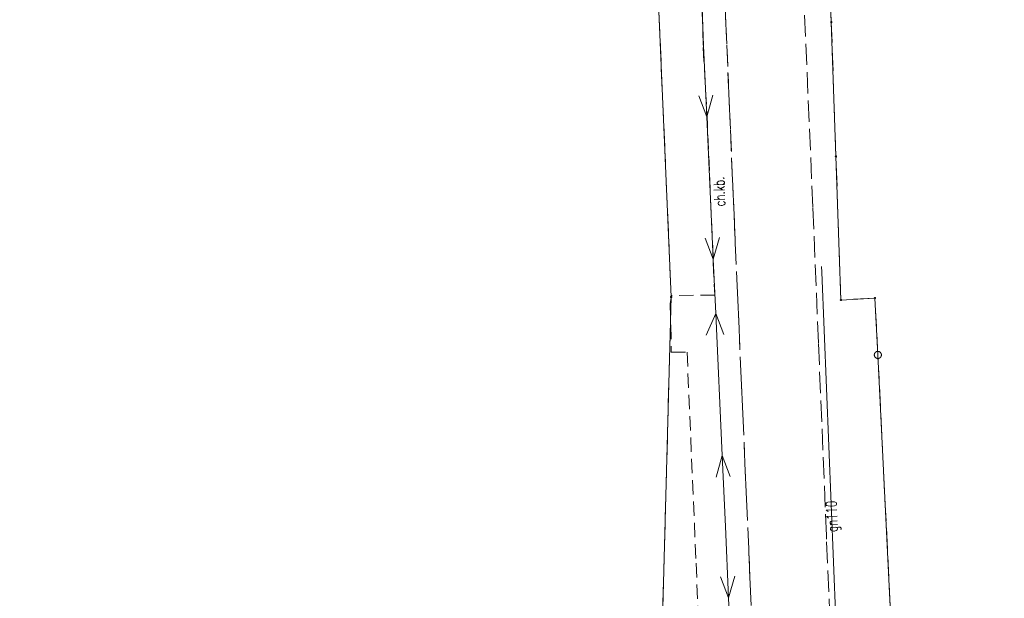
# Model space of a CAD drawing. Header units: millimetres. Extents: x -44596 to 32114, y 34976 to 82978.
# Tile 16 of 63: x -18055 to -11135, y 62866 to 66933. Entities that reach past the tile are written whole.
import ezdxf
from ezdxf.xclip import XClip

# ---------------------------------------------------------------- set-up
doc = ezdxf.new("R2010")
doc.units = ezdxf.units.MM
doc.header["$MEASUREMENT"] = 0
doc.header["$XCLIPFRAME"] = 0
for name, pattern in [('1_OTKC', [150, 100, -50]), ('1_OTKJ', [200, 150, -50]), ('EGKK', [200, 150, -50]), ('Wipeout_Contour', [100, 0, -100])]:
    doc.linetypes.add(name, pattern=pattern)
for name, color, linetype in [('_______MAPA_DC_PROJEKTOWYCH', 7, 'Continuous'), ('Mlawa_szkola_MDCP_1_5________MAPA_DC_PROJEKTOWYCH', 7, 'Continuous'), ('Mlawa_szkola_MDCP_1_5_Dzialki', 7, 'Continuous'), ('Mlawa_szkola_MDCP_1_5_Kontury', 7, 'Continuous'), ('Mlawa_szkola_MDCP_1_5_OTK_E_T_1', 7, 'Continuous'), ('Mlawa_szkola_MDCP_1_5_OTK_L_0', 7, 'Continuous'), ('Mlawa_szkola_MDCP_1_5_OTK_L_2', 7, 'Continuous'), ('Mlawa_szkola_MDCP_1_5_Punkty', 7, 'Continuous'), ('Mlawa_szkola_MDCP_1_5_SUEP_L_0', 7, 'Continuous'), ('Mlawa_szkola_MDCP_1_5_SUGP_E_T_0', 7, 'Continuous'), ('Mlawa_szkola_MDCP_1_5_SUGP_L_0', 7, 'Continuous')]:
    doc.layers.add(name, color=color, linetype=linetype)
doc.styles.add('GENERATED_STYLE_2', font='txt')

# ---------------------------------------------------------------- blocks, each defined once
blk = doc.blocks.new('Rysunek_1_5', base_point=(25847, 58549.2))
at = {"color": 254, "linetype": 'Wipeout_Contour', "lineweight": 0, "ltscale": 267472.931025}
blk.add_wipeout([(12367.1, 34548.1), (50980.9, 47322.1), (39326.9, 82550.4), (713, 69776.4)], dxfattribs=at).dxf.layer = 'Mlawa_szkola_MDCP_1_5________MAPA_DC_PROJEKTOWYCH'
at = {"layer": 'Mlawa_szkola_MDCP_1_5_Dzialki', "color": 7, "linetype": 'Continuous', "lineweight": 13}
for p, q in [((32957.6, 66487.2), (32916.8, 67435.3)), ((31745.7, 66562.4), (31832.2, 64556)), ((32990.3, 65544.8), (32957.6, 66487.2)), ((33025.3, 64534.6), (32990.3, 65544.8)), ((31832.2, 64556), (31769.3, 62211.6)), ((33264.1, 64548.3), (33025.3, 64534.6)), ((33284.7, 64148.6), (33264.1, 64548.3)), ((33381.4, 62184.6), (33284.7, 64148.6))]:
    blk.add_line(p, q, dxfattribs=at)
at = {"layer": 'Mlawa_szkola_MDCP_1_5_Kontury', "color": 7, "linetype": 'EGKK', "lineweight": 13}
for p, q in [((32957.6, 66487.2), (32916.8, 67435.3)), ((31745.7, 66562.4), (31832.2, 64556)), ((32990.3, 65544.8), (32957.6, 66487.2)), ((33025.3, 64534.6), (32990.3, 65544.8)), ((31832.2, 64556), (31769.3, 62211.6)), ((33264.1, 64548.3), (33025.3, 64534.6)), ((33284.7, 64148.6), (33264.1, 64548.3)), ((33381.4, 62184.6), (33284.7, 64148.6))]:
    blk.add_line(p, q, dxfattribs=at)
at = {"layer": 'Mlawa_szkola_MDCP_1_5_OTK_L_0', "color": 7, "linetype": '1_OTKJ', "lineweight": 13}
for p, q in [((32120.4, 68724.6), (32274.1, 65133.9)), ((32828.2, 65187.4), (32673.2, 68738.6)), ((32867.3, 64234.2), (32828.2, 65187.4)), ((32274.1, 65133.9), (32434, 61487.2)), ((32922.9, 62879.7), (32867.3, 64234.2)), ((32924, 62853.6), (32922.9, 62879.7)), ((32991, 61285.5), (32924, 62853.6))]:
    blk.add_line(p, q, dxfattribs=at)
at = {"layer": 'Mlawa_szkola_MDCP_1_5_OTK_L_2', "color": 7, "linetype": '1_OTKC', "lineweight": 13}
for p, q in [((32274.1, 65133.9), (32120.4, 68724.6)), ((32049.9, 66575.6), (32056.6, 66310.2)), ((32056.6, 66310.2), (32084, 65845.3)), ((32084, 65845.3), (32138, 64567.6)), ((32434, 61487.2), (32274.1, 65133.9)), ((31834.8, 64567.4), (31825.1, 64510.5)), ((32138, 64567.6), (31834.8, 64567.4)), ((31825.1, 64510.5), (31833.2, 64167.7)), ((31833.2, 64167.7), (31943.9, 64167.4)), ((31943.9, 64167.4), (32007.2, 62685.2)), ((32007.2, 62685.2), (32022.7, 62314.3))]:
    blk.add_line(p, q, dxfattribs=at)
at = {"layer": 'Mlawa_szkola_MDCP_1_5_Punkty', "color": 7, "linetype": 'Continuous', "lineweight": 13}
for centre, radius in [((32957.6, 66487.2), 4.5), ((32990.3, 65544.8), 4.5), ((31832.2, 64556), 4.5), ((33025.3, 64534.6), 4.5), ((33264.1, 64548.3), 4.5), ((33284.7, 64148.6), 25)]:
    blk.add_circle(centre, radius, dxfattribs=at)
at = {"layer": 'Mlawa_szkola_MDCP_1_5_SUEP_L_0', "color": 7, "linetype": 'Continuous', "lineweight": 13}
for p, q in [((32060, 66321.1), (32041.1, 66820.7)), ((32082.8, 65821.6), (32060, 66321.1)), ((32026, 65969.1), (32082.8, 65821.6)), ((32082.8, 65821.6), (32125.9, 65973.7)), ((32128.3, 64822.6), (32082.8, 65821.6)), ((32071.5, 64970.2), (32128.3, 64822.6)), ((32128.3, 64822.6), (32171.4, 64974.7)), ((32145.7, 64440), (32128.3, 64822.6)), ((32077.6, 64286.8), (32145.7, 64440)), ((32191.2, 63441), (32145.7, 64440)), ((32145.7, 64440), (32202.5, 64292.4)), ((32148, 63288.9), (32191.2, 63441)), ((32213.9, 62941.6), (32191.2, 63441)), ((32191.2, 63441), (32247.9, 63293.5)), ((32235.5, 62442), (32213.9, 62941.6)), ((32179.1, 62589.7), (32235.5, 62442)), ((32235.5, 62442), (32279, 62594)), ((32278.7, 61443), (32235.5, 62442))]:
    blk.add_line(p, q, dxfattribs=at)
at = {"layer": 'Mlawa_szkola_MDCP_1_5_SUGP_L_0', "color": 5, "linetype": 'Continuous', "lineweight": 13}
for p, q in [((32889.7, 64769), (32891.4, 64729.5)), ((32891.4, 64729.5), (33003.9, 61953.3))]:
    blk.add_line(p, q, dxfattribs=at)
at = {"layer": 'Mlawa_szkola_MDCP_1_5_OTK_E_T_1', "color": 7, "linetype": 'Continuous', "lineweight": 13, "insert": (32174.8, 65192.6), "char_height": 75, "attachment_point": 4, "rotation": 92.20397, "style": 'GENERATED_STYLE_2'}
blk.add_mtext('\\A1;{\\W0.700000x;\\pql;\\FSimplex.shx;ch.kb.}', dxfattribs=at)
at = {"layer": 'Mlawa_szkola_MDCP_1_5_SUGP_E_T_0', "color": 5, "linetype": 'Continuous', "lineweight": 13, "insert": (32977.6, 62903.9), "char_height": 75, "attachment_point": 4, "rotation": 92.32068, "style": 'GENERATED_STYLE_2'}
blk.add_mtext('\\A1;{\\W0.700000x;\\pql;\\FSimplex.shx;gn110}', dxfattribs=at)

msp = doc.modelspace()

# ---------------------------------------------------------------- block references
at = {"layer": '_______MAPA_DC_PROJEKTOWYCH', "color": 151, "linetype": 'Continuous', "lineweight": 20, "true_color": 0x80c2ff}
ref = msp.add_blockref('Rysunek_1_5', (-19461.7, 58977.2), dxfattribs=at)
XClip(ref).set_block_clipping_path([(12367.1034969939, 34548.0583965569), (50980.912682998, 47322.0641223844), (39326.858204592, 82550.4369234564), (713.049018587, 69776.4311976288)])

doc.saveas('drawing.dxf')
